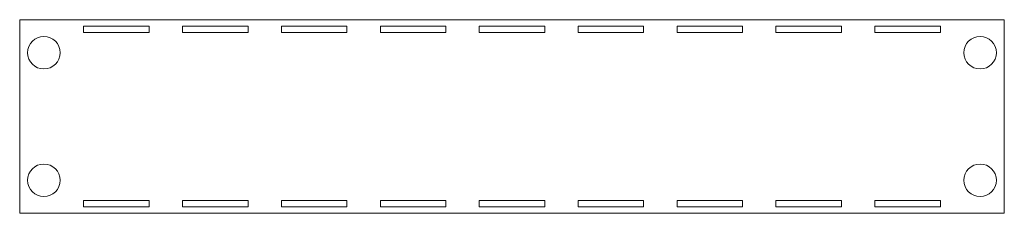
# Model space of a CAD drawing. Header units: millimetres. Extents: x -224 to 224, y -44 to 44.
import ezdxf

# ---------------------------------------------------------------- set-up
doc = ezdxf.new("R2010")
doc.units = ezdxf.units.MM

msp = doc.modelspace()

# ---------------------------------------------------------------- linework, layer by layer
at = {"color": 7, "linetype": 'Continuous', "lineweight": 15}
for p, q in [((-224, 44), (-224, -44)), ((224, 44), (-224, 44)), ((-165.1, 41), (-194.9, 41)), ((-194.9, 41), (-194.9, 38.2)), ((-165.1, 38.2), (-165.1, 41)), ((-120.1, 41), (-149.9, 41)), ((-149.9, 41), (-149.9, 38.2)), ((-120.1, 38.2), (-120.1, 41)), ((-75.1, 41), (-104.9, 41)), ((-104.9, 41), (-104.9, 38.2)), ((-75.1, 38.2), (-75.1, 41)), ((-30.1, 41), (-59.9, 41)), ((-59.9, 41), (-59.9, 38.2)), ((-30.1, 38.2), (-30.1, 41)), ((14.9, 41), (-14.9, 41)), ((-14.9, 41), (-14.9, 38.2)), ((14.9, 38.2), (14.9, 41)), ((30.1, 41), (30.1, 38.2)), ((59.9, 41), (30.1, 41)), ((59.9, 38.2), (59.9, 41)), ((75.1, 41), (75.1, 38.2)), ((104.9, 41), (75.1, 41)), ((104.9, 38.2), (104.9, 41)), ((120.1, 41), (120.1, 38.2)), ((149.9, 41), (120.1, 41)), ((149.9, 38.2), (149.9, 41)), ((165.1, 41), (165.1, 38.2)), ((194.9, 41), (165.1, 41)), ((194.9, 38.2), (194.9, 41)), ((224, -44), (224, 44)), ((-194.9, 38.2), (-165.1, 38.2)), ((-149.9, 38.2), (-120.1, 38.2)), ((-104.9, 38.2), (-75.1, 38.2)), ((-59.9, 38.2), (-30.1, 38.2)), ((-14.9, 38.2), (14.9, 38.2)), ((30.1, 38.2), (59.9, 38.2)), ((75.1, 38.2), (104.9, 38.2)), ((120.1, 38.2), (149.9, 38.2)), ((165.1, 38.2), (194.9, 38.2)), ((-165.1, -38.2), (-194.9, -38.2)), ((-194.9, -38.2), (-194.9, -41)), ((-165.1, -41), (-165.1, -38.2)), ((-120.1, -38.2), (-149.9, -38.2)), ((-149.9, -38.2), (-149.9, -41)), ((-120.1, -41), (-120.1, -38.2)), ((-75.1, -38.2), (-104.9, -38.2)), ((-104.9, -38.2), (-104.9, -41)), ((-75.1, -41), (-75.1, -38.2)), ((-30.1, -38.2), (-59.9, -38.2)), ((-59.9, -38.2), (-59.9, -41)), ((-30.1, -41), (-30.1, -38.2)), ((14.9, -38.2), (-14.9, -38.2)), ((-14.9, -38.2), (-14.9, -41)), ((14.9, -41), (14.9, -38.2)), ((59.9, -38.2), (30.1, -38.2)), ((30.1, -38.2), (30.1, -41)), ((59.9, -41), (59.9, -38.2)), ((104.9, -38.2), (75.1, -38.2)), ((75.1, -38.2), (75.1, -41)), ((104.9, -41), (104.9, -38.2)), ((149.9, -38.2), (120.1, -38.2)), ((120.1, -38.2), (120.1, -41)), ((149.9, -41), (149.9, -38.2)), ((194.9, -38.2), (165.1, -38.2)), ((165.1, -38.2), (165.1, -41)), ((194.9, -41), (194.9, -38.2)), ((-224, -44), (224, -44)), ((-194.9, -41), (-165.1, -41)), ((-149.9, -41), (-120.1, -41)), ((-104.9, -41), (-75.1, -41)), ((-59.9, -41), (-30.1, -41)), ((-14.9, -41), (14.9, -41)), ((30.1, -41), (59.9, -41)), ((75.1, -41), (104.9, -41)), ((120.1, -41), (149.9, -41)), ((165.1, -41), (194.9, -41))]:
    msp.add_line(p, q, dxfattribs=at)
for centre in [(-213, 29), (213, 29), (-213, -29), (213, -29)]:
    msp.add_circle(centre, 7.4, dxfattribs=at)

doc.saveas('drawing.dxf')
